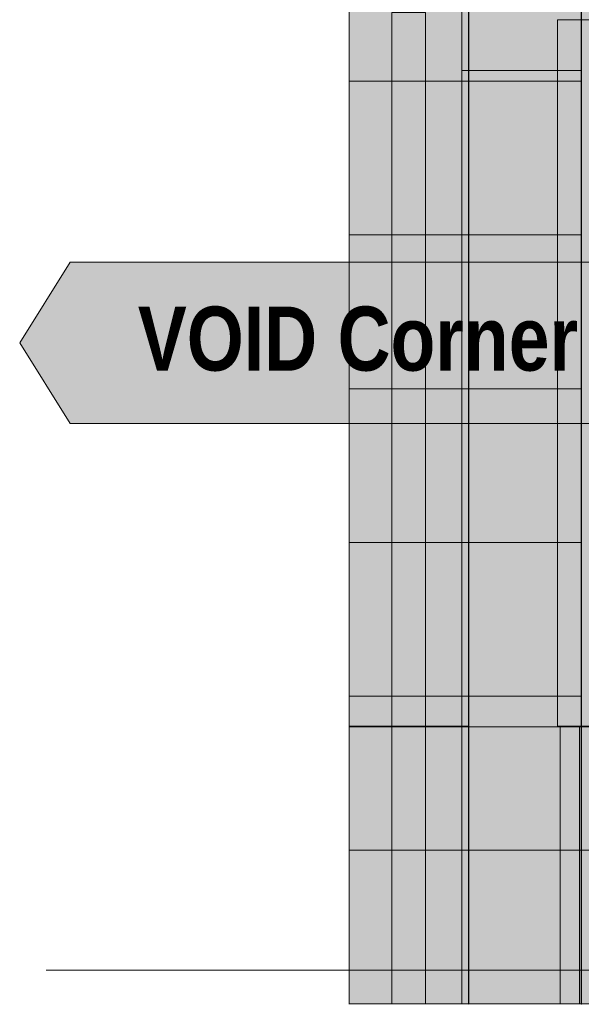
# Model space of a CAD drawing. Header units: millimetres. Extents: x -1685 to 35654, y -5139 to 9805.
# Tile 2 of 79: x -1014 to 656, y -102 to 2826. Entities that reach past the tile are written whole.
import ezdxf
from ezdxf.enums import TextEntityAlignment as Align

# ---------------------------------------------------------------- set-up
doc = ezdxf.new("R2010")
doc.units = ezdxf.units.MM
doc.linetypes.add('DASHED', pattern=[1.524, 1.27, -0.254])
for name, color, linetype in [('FILL-C_9EB2DB', 7, 'Continuous'), ('FILL-EPS', 7, 'Continuous'), ('FILL-WHITE', 7, 'Continuous'), ('LINE-C_2E8C94', 7, 'Continuous'), ('LINE-C_337880', 7, 'Continuous'), ('LINE-INK', 7, 'Continuous'), ('LINE-STEEL', 7, 'Continuous'), ('LINE-STEEL-DASH', 7, 'DASHED'), ('LINE-TEAL_DK', 7, 'Continuous'), ('TEXT-TEAL_DK', 7, 'Continuous')]:
    doc.layers.add(name, color=color, linetype=linetype)
doc.styles.add('OpenSansCondensed-Bold', font='OpenSansCondensed-Bold.ttf')

msp = doc.modelspace()

# ---------------------------------------------------------------- hatches: boundary and pattern name
at = {"layer": 'FILL-C_9EB2DB', "true_color": 0x9eb2db}
h = msp.add_hatch(color=9, dxfattribs=at)
h.dxf.hatch_style = 1
h.paths.add_polyline_path([(93, -100), (93, 2847.6), (193, 2847.6), (193, -100)])
h = msp.add_hatch(color=9, dxfattribs=at)
h.dxf.hatch_style = 1
h.paths.add_polyline_path([(93, 2847.6), (193, 2847.6), (193, -100), (93, -100)])
h = msp.add_hatch(color=9, dxfattribs=at)
h.dxf.hatch_style = 1
h.paths.add_polyline_path([(93, -100), (93, 2847.6), (193, 2847.6), (193, -100)])
h = msp.add_hatch(color=9, dxfattribs=at)
h.dxf.hatch_style = 1
h.paths.add_polyline_path([(93, 2847.6), (193, 2847.6), (193, -100), (93, -100)])
h = msp.add_hatch(color=9, dxfattribs=at)
h.dxf.hatch_style = 1
h.paths.add_polyline_path([(93, -100), (93, 2847.6), (193, 2847.6), (193, -100)])
h = msp.add_hatch(color=9, dxfattribs=at)
h.dxf.hatch_style = 1
h.paths.add_polyline_path([(93, 2847.6), (193, 2847.6), (193, -100), (93, -100)])
h = msp.add_hatch(color=9, dxfattribs=at)
h.dxf.hatch_style = 1
h.paths.add_polyline_path([(93, -100), (93, 2847.6), (193, 2847.6), (193, -100)])
h = msp.add_hatch(color=9, dxfattribs=at)
h.dxf.hatch_style = 1
h.paths.add_polyline_path([(93, 2847.6), (193, 2847.6), (193, -100), (93, -100)])
at = {"layer": 'FILL-EPS', "true_color": 0xccffff}
h = msp.add_hatch(color=7, dxfattribs=at)
h.dxf.hatch_style = 1
h.paths.add_polyline_path([(300.3, -101.6), (300.3, -101.6), (300.4, -100.4), (300.4, -100), (300.4, 5335.1), (656, 5335.1), (656, 3351.3), (549.6, 3351.3), (549.6, 3198.7), (656, 3198.7), (656, -100), (300.4, -100), (300.3, -101.6)])
h = msp.add_hatch(color=7, dxfattribs=at)
h.dxf.hatch_style = 1
h.paths.add_polyline_path([(300.4, -101), (300.4, -100.4), (300.4, -100), (300.4, 5335.5), (656, 5335.5), (656.2, 5336.9), (656.3, 5336.9), (656.3, 3351.3), (656, 3351.3), (656, 3351.3), (656, 3351.3), (549.6, 3351.3), (549.6, 3198.7), (656.3, 3198.7), (656.3, -100), (656, -100), (300.4, -100)])
h = msp.add_hatch(color=7, dxfattribs=at)
h.dxf.hatch_style = 1
h.paths.add_polyline_path([(300.4, 5335.5), (656, 5335.5), (656, 3351.3), (402, 3351.3), (402, 3198.7), (656, 3198.7), (656, -100), (300.4, -100)])
h = msp.add_hatch(color=7, dxfattribs=at)
h.dxf.hatch_style = 1
h.paths.add_polyline_path([(300.4, 5335.1), (656, 5335.1), (656, 5334.8), (656.3, 5334.8), (656.3, 3351.3), (656.3, 3351.3), (656.3, 3351.3), (549.6, 3351.3), (549.6, 3198.7), (656, 3198.7), (656.3, 3198.7), (656.3, -100), (656.3, -100), (656.3, -100), (656.3, -101.6), (656.1, -101.6), (656.1, -101.6), (656.1, -101.6), (656, -100), (300.4, -100)])
h = msp.add_hatch(color=7, dxfattribs=at)
h.dxf.hatch_style = 1
h.paths.add_polyline_path([(300.4, 4979.7), (656.3, 4979.7), (656.3, -100), (300.4, -100)])
h = msp.add_hatch(color=7, dxfattribs=at)
h.dxf.hatch_style = 1
h.paths.add_polyline_path([(300.4, -100), (300.4, 4979.2), (656.3, 4979.2), (656.3, -100)])
h = msp.add_hatch(color=7, dxfattribs=at)
h.dxf.hatch_style = 1
h.paths.add_polyline_path([(-34.6, 3557.6), (321, 3557.6), (321, 3559.2), (321.1, 3559.2), (321.3, 3559.2), (321.3, 3351.3), (321.2, 3351.3), (223.7, 3351.3), (223.7, 3198.7), (321, 3198.7), (321.3, 3198.7), (321.3, -100), (321.3, -100), (321.3, -101.6), (321.2, -101.6), (321.2, -101.6), (321.1, -101.6), (321, -100), (-34.6, -100)])
h = msp.add_hatch(color=7, dxfattribs=at)
h.dxf.hatch_style = 1
h.paths.add_polyline_path([(-34.6, -100), (-34.6, 3557.6), (321.3, 3557.6), (321.3, -100)])
h = msp.add_hatch(color=7, dxfattribs=at)
h.dxf.hatch_style = 1
h.paths.add_polyline_path([(-34.6, 3557.6), (321, 3557.6), (321, 3351.3), (223.7, 3351.3), (223.7, 3198.7), (321, 3198.7), (321, -100), (-34.6, -100)])
h = msp.add_hatch(color=7, dxfattribs=at)
h.dxf.hatch_style = 1
h.paths.add_polyline_path([(-34.6, 3557.6), (321, 3557.6), (321, 3351.3), (67, 3351.3), (67, 3198.7), (321, 3198.7), (321, -100), (-34.6, -100)])
h = msp.add_hatch(color=7, dxfattribs=at)
h.dxf.hatch_style = 1
h.paths.add_polyline_path([(-34.6, 3557.6), (321.3, 3557.6), (321.3, 3351.3), (321, 3351.3), (223.7, 3351.3), (223.7, 3198.7), (321.3, 3198.7), (321.3, -100), (321, -100), (-34.6, -100), (-34.6, -100.4), (-34.6, -100)])
h = msp.add_hatch(color=7, dxfattribs=at)
h.dxf.hatch_style = 1
h.paths.add_polyline_path([(-34.6, 3557.6), (321.3, 3557.6), (321.3, -100), (-34.6, -100)])
h = msp.add_hatch(color=7, dxfattribs=at)
h.dxf.hatch_style = 1
h.paths.add_polyline_path([(321.3, 3001.3), (321.3, 3557.6), (865.4, 3557.6), (865.4, -100), (321.3, -100), (321.3, 723.7), (708, 723.7), (708, 3001.3)])
h = msp.add_hatch(color=7, dxfattribs=at)
h.dxf.hatch_style = 1
h.paths.add_polyline_path([(321.3, 3557.6), (865.4, 3557.6), (865.4, -100), (321.3, -100), (321.3, 723.7), (708, 723.7), (708, 3001.3), (321.3, 3001.3)])
h = msp.add_hatch(color=7, dxfattribs=at)
h.dxf.hatch_style = 1
h.paths.add_polyline_path([(321.3, -100), (321.3, 3557.6), (1652.9, 3557.6), (1652.9, -100)])
h.paths.add_polyline_path([(585, 725), (1270.5, 725), (1270.5, 2825.5), (585, 2825.5)], flags=0)
h = msp.add_hatch(color=7, dxfattribs=at)
h.dxf.hatch_style = 1
h.paths.add_polyline_path([(321.3, -100), (321.3, 3557.6), (1652.9, 3557.6), (1652.9, -100)])
h.paths.add_polyline_path([(1271, 725), (1271, 2825.5), (585.5, 2825.5), (585.5, 725)], flags=0)
h = msp.add_hatch(color=7, dxfattribs=at)
h.dxf.hatch_style = 1
h.paths.add_polyline_path([(321.3, 3001.3), (321.3, 3557.6), (865.4, 3557.6), (865.4, -100), (321.3, -100), (321.3, 723.7), (708, 723.7), (708, 3001.3)])
h = msp.add_hatch(color=7, dxfattribs=at)
h.dxf.hatch_style = 1
h.paths.add_polyline_path([(321.3, 3557.6), (865.4, 3557.6), (865.4, -100), (321.3, -100), (321.3, 723.7), (708, 723.7), (708, 3001.3), (321.3, 3001.3)])
h = msp.add_hatch(color=7, dxfattribs=at)
h.dxf.hatch_style = 1
h.paths.add_polyline_path([(321.3, 3198.7), (865.4, 3198.7), (865.4, -100), (321.3, -100), (321.3, 723.7), (708, 723.7), (708, 3001.3), (321.3, 3001.3)])
h = msp.add_hatch(color=7, dxfattribs=at)
h.dxf.hatch_style = 1
h.paths.add_polyline_path([(321.3, -100), (321.3, 723.7), (708, 723.7), (708, 3001.3), (321.3, 3001.3), (321.3, 3198.7), (321.3, 3198.7), (865.4, 3198.7), (865.4, -100)])
h = msp.add_hatch(color=7, dxfattribs=at)
h.dxf.hatch_style = 1
h.paths.add_polyline_path([(321.3, 3198.7), (321.3, 3198.7), (1652.9, 3198.7), (1652.9, -100), (321.3, -100)])
h.paths.add_polyline_path([(585, 2825.5), (585, 725), (1270.5, 725), (1270.5, 2825.5)], flags=0)
h = msp.add_hatch(color=7, dxfattribs=at)
h.dxf.hatch_style = 1
h.paths.add_polyline_path([(321.3, 3198.7), (1652.9, 3198.7), (1652.9, -100), (321.3, -100), (321.3, 3198.7)])
h.paths.add_polyline_path([(585.5, 725), (1271, 725), (1271, 2825.5), (585.5, 2825.5)], flags=0)
h = msp.add_hatch(color=7, dxfattribs=at)
h.dxf.hatch_style = 1
h.paths.add_polyline_path([(321.3, 3198.7), (865.4, 3198.7), (865.4, -100), (321.3, -100), (321.3, 723.7), (708, 723.7), (708, 3001.3), (321.3, 3001.3)])
h = msp.add_hatch(color=7, dxfattribs=at)
h.dxf.hatch_style = 1
h.paths.add_polyline_path([(321.3, -100), (321.3, 723.7), (708, 723.7), (708, 3001.3), (321.3, 3001.3), (321.3, 3198.7), (321.3, 3198.7), (865.4, 3198.7), (865.4, -100)])
h = msp.add_hatch(color=7, dxfattribs=at)
h.dxf.hatch_style = 1
h.paths.add_polyline_path([(-34.6, 2900), (321, 2900), (321, -100), (-34.6, -100)])
h = msp.add_hatch(color=7, dxfattribs=at)
h.dxf.hatch_style = 1
h.paths.add_polyline_path([(-34.6, -100), (-34.6, 2900), (321, 2900), (321, -100)])
h = msp.add_hatch(color=7, dxfattribs=at)
h.dxf.hatch_style = 1
h.paths.add_polyline_path([(300.4, 2675), (656, 2675), (656, -100), (300.4, -100)])
h = msp.add_hatch(color=7, dxfattribs=at)
h.dxf.hatch_style = 1
h.paths.add_polyline_path([(300.4, -100), (300.4, 2675), (656, 2675), (656, -100)])
h = msp.add_hatch(color=7, dxfattribs=at)
h.dxf.hatch_style = 1
h.paths.add_polyline_path([(-34.6, -100), (-34.6, 723.7), (321, 723.7), (321.3, 724.3), (321.3, -100), (321, -100)])
h = msp.add_hatch(color=7, dxfattribs=at)
h.dxf.hatch_style = 1
h.paths.add_polyline_path([(-34.6, -100), (-34.6, 723.7), (321, 723.7), (321.3, 724.3), (321.3, -100), (321, -100)])
h = msp.add_hatch(color=7, dxfattribs=at)
h.dxf.hatch_style = 1
h.paths.add_polyline_path([(-34.6, -100), (-34.6, 723.7), (321.3, 723.7), (321.3, -100)])
h = msp.add_hatch(color=7, dxfattribs=at)
h.dxf.hatch_style = 1
h.paths.add_polyline_path([(-34.6, 723.7), (321, 723.7), (321.3, 723.7), (321.3, -100), (321.3, -100), (321.3, -100), (321.3, -100.6), (321, -100), (-34.6, -100)])
h = msp.add_hatch(color=7, dxfattribs=at)
h.dxf.hatch_style = 1
h.paths.add_polyline_path([(-34.6, -100), (-34.6, 723.7), (321, 723.7), (321, -100)])
h = msp.add_hatch(color=7, dxfattribs=at)
h.dxf.hatch_style = 1
h.paths.add_polyline_path([(-34.6, 723.7), (321, 723.7), (321, -100), (-34.6, -100)])
h = msp.add_hatch(color=7, dxfattribs=at)
h.dxf.hatch_style = 1
h.paths.add_polyline_path([(-34.6, 723.7), (321.3, 723.7), (321.3, -100), (-34.6, -100)])
h = msp.add_hatch(color=7, dxfattribs=at)
h.dxf.hatch_style = 1
h.paths.add_polyline_path([(-34.6, -100), (-34.6, 723.7), (321.3, 723.7), (321.3, -100)])
h = msp.add_hatch(color=7, dxfattribs=at)
h.dxf.hatch_style = 1
h.paths.add_polyline_path([(-34.6, 723.7), (321, 723.7), (321.3, 723.7), (321.3, -100), (321.3, -100), (321.3, -100), (321.3, -100.6), (321, -100), (-34.6, -100)])
h = msp.add_hatch(color=7, dxfattribs=at)
h.dxf.hatch_style = 1
h.paths.add_polyline_path([(-34.6, -100), (-34.6, 723.7), (321, 723.7), (321, -100)])
h = msp.add_hatch(color=7, dxfattribs=at)
h.dxf.hatch_style = 1
h.paths.add_polyline_path([(-34.6, 723.7), (321, 723.7), (321, -100), (-34.6, -100)])
h = msp.add_hatch(color=7, dxfattribs=at)
h.dxf.hatch_style = 1
h.paths.add_polyline_path([(-34.6, 723.7), (321.3, 723.7), (321.3, -100), (-34.6, -100)])
h = msp.add_hatch(color=7, dxfattribs=at)
h.dxf.hatch_style = 1
h.paths.add_polyline_path([(-34.6, -100), (-34.7, -101.6), (-34.7, -101.6)])
h = msp.add_hatch(color=7, dxfattribs=at)
h.dxf.hatch_style = 1
h.paths.add_polyline_path([(321.3, -100), (321.3, -100.4), (321.3, -100)])
at = {"layer": 'FILL-WHITE', "true_color": 0xffffff}
h = msp.add_hatch(color=7, dxfattribs=at)
h.dxf.hatch_style = 1
h.paths.add_polyline_path([(321.4, 3005), (321.4, 725), (-34.6, 725), (-34.6, 2900), (-34.6, 3001.3), (-34.6, 3005)])
h = msp.add_hatch(color=7, dxfattribs=at)
h.dxf.hatch_style = 1
h.paths.add_polyline_path([(321.4, 725), (-34.6, 725), (-34.6, 2900), (-34.6, 3001.3), (-34.6, 3005), (321.4, 3005)])
h = msp.add_hatch(color=7, dxfattribs=at)
h.dxf.hatch_style = 1
h.paths.add_polyline_path([(321.4, 725), (-34.6, 725), (-34.6, 2900), (-34.6, 3001.3), (-34.6, 3005), (321.4, 3005)])
h = msp.add_hatch(color=7, dxfattribs=at)
h.dxf.hatch_style = 1
h.paths.add_polyline_path([(321.3, 725), (321.3, 3005), (708.3, 3005), (708.3, 725)])
h = msp.add_hatch(color=7, dxfattribs=at)
h.dxf.hatch_style = 1
h.paths.add_polyline_path([(321.3, 725), (321.3, 3005), (708.3, 3005), (708.3, 725)])
h = msp.add_hatch(color=7, dxfattribs=at)
h.dxf.hatch_style = 1
h.paths.add_polyline_path([(585.5, 725), (585.5, 2825), (1270.5, 2825), (1270.5, 725)])
h = msp.add_hatch(color=7, dxfattribs=at)
h.dxf.hatch_style = 1
h.paths.add_polyline_path([(-1014.3, 1865), (-864.3, 2105), (1151.2, 2105), (1301.2, 1865), (1151.2, 1625), (-864.3, 1625)])

# ---------------------------------------------------------------- linework, layer by layer
at = {"layer": 'LINE-C_2E8C94', "lineweight": 5}
for points in [[(300.3, -101.6), (300.3, -101.6), (300.4, -100.4), (300.4, -100), (300.4, 5335.1), (656, 5335.1), (656, 3351.3), (549.6, 3351.3), (549.6, 3198.7), (656, 3198.7), (656, -100), (300.4, -100), (300.3, -101.6)], [(300.4, -101), (300.4, -100.4), (300.4, -100), (300.4, 5335.5), (656, 5335.5), (656.2, 5336.9), (656.3, 5336.9), (656.3, 3351.3), (656, 3351.3), (656, 3351.3), (656, 3351.3), (549.6, 3351.3), (549.6, 3198.7), (656.3, 3198.7), (656.3, -100), (656, -100), (300.4, -100)], [(300.4, 5335.5), (656, 5335.5), (656, 3351.3), (402, 3351.3), (402, 3198.7), (656, 3198.7), (656, -100), (300.4, -100)], [(300.4, 5335.1), (300.4, 5335.1), (656, 5335.1), (656, 5334.8), (656.3, 5334.8), (656.3, 3351.3), (656.3, 3351.3), (656.3, 3351.3), (549.6, 3351.3), (549.6, 3198.7), (656, 3198.7), (656.3, 3198.7), (656.3, -100), (656.3, -100), (656.3, -100), (656.3, -101.6), (656.1, -101.6), (656.1, -101.6), (656.1, -101.6), (656, -100), (300.4, -100), (300.4, 5335.1)], [(300.4, 4979.7), (656.3, 4979.7), (656.3, -100), (656.3, -100), (300.4, -100)], [(300.4, -100), (300.4, -100), (300.4, -100), (300.4, 4979.2), (656.3, 4979.2), (656.3, -100), (300.4, -100)], [(-34.6, 3557.6), (321, 3557.6), (321, 3559.2), (321.1, 3559.2), (321.3, 3559.2), (321.3, 3351.3), (321.2, 3351.3), (223.7, 3351.3), (223.7, 3198.7), (321, 3198.7), (321.3, 3198.7), (321.3, -100), (321.3, -100), (321.3, -101.6), (321.2, -101.6), (321.2, -101.6), (321.1, -101.6), (321, -100), (-34.6, -100)], [(-34.6, -100), (-34.6, 3557.6), (321.3, 3557.6), (321.3, 3557.6), (321.3, 3557.6), (321.3, -100)], [(-34.6, 3557.6), (321, 3557.6), (321, 3351.3), (223.7, 3351.3), (223.7, 3198.7), (321, 3198.7), (321, 3198.7), (321, 3198.7), (321, -100), (-34.6, -100)], [(-34.6, 3557.6), (321, 3557.6), (321, 3351.3), (67, 3351.3), (67, 3198.7), (321, 3198.7), (321, -100), (-34.6, -100)], [(-34.6, 3557.6), (321.3, 3557.6), (321.3, 3351.3), (321, 3351.3), (223.7, 3351.3), (223.7, 3198.7), (321.3, 3198.7), (321.3, -100), (321, -100), (-34.6, -100), (-34.6, -100.4), (-34.6, -100)], [(-34.6, 3557.6), (-34.6, 3557.6), (321.3, 3557.6), (321.3, -100), (321.3, -100), (321.3, -100), (321.3, -100), (-34.6, -100)], [(321.3, 3001.3), (321.3, 3557.6), (865.4, 3557.6), (865.4, -100), (321.3, -100), (321.3, -100), (321.3, 723.7), (708, 723.7), (708, 3001.3)], [(321.3, 3557.6), (865.4, 3557.6), (865.4, 3557.6), (865.4, 3557.6), (865.4, -100), (321.3, -100), (321.3, 723.7), (708, 723.7), (708, 3001.3), (321.3, 3001.3)], [(321.3, -100), (321.3, 3557.6), (1652.9, 3557.6), (1652.9, -100)], [(321.3, -100), (321.3, 3557.6), (1652.9, 3557.6), (1652.9, -100)], [(321.3, 3001.3), (321.3, 3557.6), (865.4, 3557.6), (865.4, -100), (321.3, -100), (321.3, -100), (321.3, 723.7), (708, 723.7), (708, 3001.3)], [(321.3, 3557.6), (865.4, 3557.6), (865.4, 3557.6), (865.4, 3557.6), (865.4, -100), (321.3, -100), (321.3, 723.7), (708, 723.7), (708, 3001.3), (321.3, 3001.3)], [(321.3, 3198.7), (865.4, 3198.7), (865.4, -100), (321.3, -100), (321.3, 723.7), (708, 723.7), (708, 3001.3), (321.3, 3001.3)], [(321.3, -100), (321.3, -100), (321.3, 723.7), (708, 723.7), (708, 3001.3), (321.3, 3001.3), (321.3, 3198.7), (321.3, 3198.7), (321.3, 3198.7), (865.4, 3198.7), (865.4, -100)], [(321.3, 3198.7), (321.3, 3198.7), (1652.9, 3198.7), (1652.9, -100), (321.3, -100)], [(321.3, 3198.7), (1652.9, 3198.7), (1652.9, -100), (321.3, -100), (321.3, 3198.7)], [(321.3, 3198.7), (865.4, 3198.7), (865.4, -100), (321.3, -100), (321.3, 723.7), (708, 723.7), (708, 3001.3), (321.3, 3001.3)], [(321.3, -100), (321.3, -100), (321.3, 723.7), (708, 723.7), (708, 3001.3), (321.3, 3001.3), (321.3, 3198.7), (321.3, 3198.7), (321.3, 3198.7), (865.4, 3198.7), (865.4, -100)], [(-34.6, 2900), (-34.6, 2900), (321, 2900), (321, -100), (321, -100), (-34.6, -100)], [(-34.6, -100), (-34.6, 2900), (321, 2900), (321, -100)], [(585, 725), (1270.5, 725), (1270.5, 2825.5), (585, 2825.5)], [(585, 2825.5), (585, 725), (1270.5, 725), (1270.5, 2825.5)], [(585.5, 725), (1271, 725), (1271, 2825.5), (585.5, 2825.5)], [(1271, 725), (1271, 2825.5), (585.5, 2825.5), (585.5, 725)], [(300.4, 2675), (656, 2675), (656, -100), (656, -100), (300.4, -100)], [(300.4, -100), (300.4, 2675), (656, 2675), (656, 2675), (656, 2675), (656, -100)], [(-34.6, -100), (-34.6, 723.7), (321, 723.7), (321.3, 724.3), (321.3, -100), (321, -100)], [(-34.6, -100), (-34.6, 723.7), (321, 723.7), (321.3, 724.3), (321.3, -100), (321, -100)], [(-34.6, -100), (-34.6, -100), (-34.6, 723.7), (321.3, 723.7), (321.3, -100), (-34.6, -100)], [(-34.6, 723.7), (-34.6, 723.7), (321, 723.7), (321.3, 723.7), (321.3, -100), (321.3, -100), (321.3, -100), (321.3, -100.6), (321, -100), (-34.6, -100)], [(-34.6, -100), (-34.6, 723.7), (321, 723.7), (321, -100)], [(-34.6, 723.7), (-34.6, 723.7), (321, 723.7), (321, -100), (321, -100), (-34.6, -100)], [(-34.6, 723.7), (321.3, 723.7), (321.3, -100), (-34.6, -100)], [(-34.6, -100), (-34.6, -100), (-34.6, 723.7), (321.3, 723.7), (321.3, -100), (-34.6, -100)], [(-34.6, 723.7), (-34.6, 723.7), (321, 723.7), (321.3, 723.7), (321.3, -100), (321.3, -100), (321.3, -100), (321.3, -100.6), (321, -100), (-34.6, -100)], [(-34.6, -100), (-34.6, 723.7), (321, 723.7), (321, -100)], [(-34.6, 723.7), (-34.6, 723.7), (321, 723.7), (321, -100), (321, -100), (-34.6, -100)], [(-34.6, 723.7), (321.3, 723.7), (321.3, -100), (-34.6, -100)], [(-34.6, -100), (-34.7, -101.6), (-34.7, -101.6)], [(321.3, -100), (321.3, -100.4), (321.3, -100)]]:
    msp.add_lwpolyline(points, close=True, dxfattribs=at)
at = {"layer": 'LINE-C_337880', "lineweight": 5}
for p, q in [((-33.6, 2643.2), (320.3, 2643.2)), ((-33.6, 2643.2), (320.3, 2643.2)), ((-33.6, 2643.2), (320, 2643.2)), ((-33.6, 2643.2), (320, 2643.2)), ((-33.6, 2643.2), (320, 2643.2)), ((-33.6, 2643.2), (320, 2643.2)), ((-33.6, 2643.2), (320.3, 2643.2)), ((-33.6, 2643.2), (320.3, 2643.2)), ((301.4, 2643.2), (655.3, 2643.2)), ((301.4, 2643.2), (655.3, 2643.2)), ((301.4, 2643.2), (655, 2643.2)), ((301.4, 2643.2), (655, 2643.2)), ((301.4, 2643.2), (655, 2643.2)), ((301.4, 2643.2), (655, 2643.2)), ((301.4, 2643.2), (655.3, 2643.2)), ((301.4, 2643.2), (655.3, 2643.2)), ((322.3, 2643.2), (584, 2643.2)), ((322.3, 2643.2), (584, 2643.2)), ((322.3, 2643.2), (584.5, 2643.2)), ((322.3, 2643.2), (584.5, 2643.2)), ((-33.6, 2186), (320.3, 2186)), ((-33.6, 2186), (320.3, 2186)), ((-33.6, 2186), (320, 2186)), ((-33.6, 2186), (320, 2186)), ((-33.6, 2186), (320, 2186)), ((-33.6, 2186), (320, 2186)), ((-33.6, 2186), (320.3, 2186)), ((-33.6, 2186), (320.3, 2186)), ((301.4, 2186), (655.3, 2186)), ((301.4, 2186), (655.3, 2186)), ((301.4, 2186), (655, 2186)), ((301.4, 2186), (655, 2186)), ((301.4, 2186), (655, 2186)), ((301.4, 2186), (655, 2186)), ((301.4, 2186), (655.3, 2186)), ((301.4, 2186), (655.3, 2186)), ((322.3, 2186), (584, 2186)), ((322.3, 2186), (584, 2186)), ((322.3, 2186), (584.5, 2186)), ((322.3, 2186), (584.5, 2186)), ((-33.6, 1728.8), (320.3, 1728.8)), ((-33.6, 1728.8), (320.3, 1728.8)), ((-33.6, 1728.8), (320, 1728.8)), ((-33.6, 1728.8), (320, 1728.8)), ((-33.6, 1728.8), (320, 1728.8)), ((-33.6, 1728.8), (320, 1728.8)), ((-33.6, 1728.8), (320.3, 1728.8)), ((-33.6, 1728.8), (320.3, 1728.8)), ((301.4, 1728.8), (655.3, 1728.8)), ((301.4, 1728.8), (655.3, 1728.8)), ((301.4, 1728.8), (655, 1728.8)), ((301.4, 1728.8), (655, 1728.8)), ((301.4, 1728.8), (655, 1728.8)), ((301.4, 1728.8), (655, 1728.8)), ((301.4, 1728.8), (655.3, 1728.8)), ((301.4, 1728.8), (655.3, 1728.8)), ((322.3, 1728.8), (584, 1728.8)), ((322.3, 1728.8), (584, 1728.8)), ((322.3, 1728.8), (584.5, 1728.8)), ((322.3, 1728.8), (584.5, 1728.8)), ((-33.6, 1271.6), (320.3, 1271.6)), ((-33.6, 1271.6), (320.3, 1271.6)), ((-33.6, 1271.6), (320, 1271.6)), ((-33.6, 1271.6), (320, 1271.6)), ((-33.6, 1271.6), (320, 1271.6)), ((-33.6, 1271.6), (320, 1271.6)), ((-33.6, 1271.6), (320.3, 1271.6)), ((-33.6, 1271.6), (320.3, 1271.6)), ((301.4, 1271.6), (655.3, 1271.6)), ((301.4, 1271.6), (655.3, 1271.6)), ((301.4, 1271.6), (655, 1271.6)), ((301.4, 1271.6), (655, 1271.6)), ((301.4, 1271.6), (655, 1271.6)), ((301.4, 1271.6), (655, 1271.6)), ((301.4, 1271.6), (655.3, 1271.6)), ((301.4, 1271.6), (655.3, 1271.6)), ((322.3, 1271.6), (584, 1271.6)), ((322.3, 1271.6), (584, 1271.6)), ((322.3, 1271.6), (584.5, 1271.6)), ((322.3, 1271.6), (584.5, 1271.6)), ((-33.6, 814.4), (320.3, 814.4)), ((-33.6, 814.4), (320.3, 814.4)), ((-33.6, 814.4), (320, 814.4)), ((-33.6, 814.4), (320, 814.4)), ((-33.6, 814.4), (320, 814.4)), ((-33.6, 814.4), (320, 814.4)), ((-33.6, 814.4), (320.3, 814.4)), ((-33.6, 814.4), (320.3, 814.4)), ((301.4, 814.4), (655.3, 814.4)), ((301.4, 814.4), (655.3, 814.4)), ((301.4, 814.4), (655, 814.4)), ((301.4, 814.4), (655, 814.4)), ((301.4, 814.4), (655, 814.4)), ((301.4, 814.4), (655, 814.4)), ((301.4, 814.4), (655.3, 814.4)), ((301.4, 814.4), (655.3, 814.4)), ((322.3, 814.4), (584, 814.4)), ((322.3, 814.4), (584, 814.4)), ((322.3, 814.4), (584.5, 814.4)), ((322.3, 814.4), (584.5, 814.4)), ((593.2, 357.2), (593.2, 722.7)), ((593.2, 357.2), (593.2, 722.7)), ((593.2, 357.2), (593.2, 722.7)), ((593.2, 357.2), (593.2, 722.7)), ((593.2, 357.2), (593.2, 722.7)), ((593.2, 357.2), (593.2, 722.7)), ((593.2, 357.2), (593.2, 722.7)), ((593.2, 357.2), (593.2, 722.7)), ((651.2, 357.2), (651.2, 724)), ((651.2, 357.2), (651.2, 724)), ((-33.6, 357.2), (320.3, 357.2)), ((-33.6, 357.2), (320.3, 357.2)), ((-33.6, 357.2), (320, 357.2)), ((-33.6, 357.2), (320, 357.2)), ((-33.6, 357.2), (320.3, 357.2)), ((-33.6, 357.2), (320.3, 357.2)), ((-33.6, 357.2), (320.3, 357.2)), ((-33.6, 357.2), (320.3, 357.2)), ((-33.6, 357.2), (320, 357.2)), ((-33.6, 357.2), (320, 357.2)), ((-33.6, 357.2), (320, 357.2)), ((-33.6, 357.2), (320, 357.2)), ((-33.6, 357.2), (320.3, 357.2)), ((-33.6, 357.2), (320.3, 357.2)), ((-33.6, 357.2), (320.3, 357.2)), ((-33.6, 357.2), (320.3, 357.2)), ((-33.6, 357.2), (320, 357.2)), ((-33.6, 357.2), (320, 357.2)), ((-33.6, 357.2), (320.3, 357.2)), ((-33.6, 357.2), (320.3, 357.2)), ((301.4, 357.2), (655.3, 357.2)), ((301.4, 357.2), (655.3, 357.2)), ((301.4, 357.2), (655, 357.2)), ((301.4, 357.2), (655, 357.2)), ((301.4, 357.2), (655, 357.2)), ((301.4, 357.2), (655, 357.2)), ((301.4, 357.2), (655.3, 357.2)), ((301.4, 357.2), (655.3, 357.2)), ((322.3, 357.2), (593.2, 357.2)), ((322.3, 357.2), (593.2, 357.2)), ((322.3, 357.2), (593.2, 357.2)), ((322.3, 357.2), (593.2, 357.2)), ((322.3, 357.2), (651.2, 357.2)), ((322.3, 357.2), (651.2, 357.2)), ((322.3, 357.2), (651.2, 357.2)), ((322.3, 357.2), (651.2, 357.2)), ((322.3, 357.2), (593.2, 357.2)), ((322.3, 357.2), (593.2, 357.2)), ((322.3, 357.2), (593.2, 357.2)), ((322.3, 357.2), (593.2, 357.2)), ((593.2, -99), (593.2, 357.2)), ((593.2, 357.2), (864.4, 357.2)), ((593.2, -99), (593.2, 357.2)), ((593.2, 357.2), (864.4, 357.2)), ((593.2, -99), (593.2, 357.2)), ((593.2, 357.2), (864.4, 357.2)), ((593.2, -99), (593.2, 357.2)), ((593.2, 357.2), (864.4, 357.2)), ((593.2, -99), (593.2, 357.2)), ((593.2, 357.2), (864.4, 357.2)), ((593.2, -99), (593.2, 357.2)), ((593.2, 357.2), (864.4, 357.2)), ((593.2, -99), (593.2, 357.2)), ((593.2, 357.2), (864.4, 357.2)), ((593.2, -99), (593.2, 357.2)), ((593.2, 357.2), (864.4, 357.2)), ((651.2, -99), (651.2, 357.2)), ((651.2, 357.2), (916.3, 357.2)), ((651.2, -99), (651.2, 357.2)), ((651.2, 357.2), (916.3, 357.2)), ((651.2, 357.2), (916.3, 357.2)), ((651.2, 357.2), (916.3, 357.2))]:
    msp.add_line(p, q, dxfattribs=at)
at = {"layer": 'LINE-INK', "lineweight": 5}
msp.add_lwpolyline([(321.4, 725), (-34.6, 725), (-34.6, 2900), (-34.6, 3001.3), (-34.6, 3005), (321.4, 3005)], close=True, dxfattribs=at)
msp.add_lwpolyline([(321.4, 725), (-34.6, 725), (-34.6, 2900), (-34.6, 3001.3), (-34.6, 3005), (321.4, 3005)], close=True, dxfattribs=at)
at = {"layer": 'LINE-STEEL', "lineweight": 5}
for points in [[(93, -100), (93, -100), (93, 2847.6), (193, 2847.6), (193, 2847.6), (193, 2847.6), (193, -100)], [(93, 2847.6), (93, 2847.6), (93, 2847.6), (193, 2847.6), (193, -100), (193, -100), (193, -100), (193, -100), (93, -100)], [(93, -100), (93, -100), (93, 2847.6), (193, 2847.6), (193, 2847.6), (193, 2847.6), (193, -100)], [(93, 2847.6), (93, 2847.6), (93, 2847.6), (193, 2847.6), (193, -100), (193, -100), (193, -100), (193, -100), (93, -100)], [(93, -100), (93, -100), (93, 2847.6), (193, 2847.6), (193, 2847.6), (193, 2847.6), (193, -100)], [(93, 2847.6), (93, 2847.6), (93, 2847.6), (193, 2847.6), (193, -100), (193, -100), (193, -100), (193, -100), (93, -100)], [(93, -100), (93, -100), (93, 2847.6), (193, 2847.6), (193, 2847.6), (193, 2847.6), (193, -100)], [(93, 2847.6), (93, 2847.6), (93, 2847.6), (193, 2847.6), (193, -100), (193, -100), (193, -100), (193, -100), (93, -100)]]:
    msp.add_lwpolyline(points, close=True, dxfattribs=at)
at = {"layer": 'LINE-STEEL-DASH', "lineweight": 5}
msp.add_line((-935.5, 0), (32491.2, 0), dxfattribs=at)
msp.add_lwpolyline([(193, 2847.6), (193, -100), (193, -100), (193, -100), (193, -100), (93, -100), (93, -100), (93, 2847.6)], dxfattribs=at)
at = {"layer": 'LINE-TEAL_DK', "lineweight": 5}
msp.add_lwpolyline([(-1014.3, 1865), (-864.3, 2105), (1151.2, 2105), (1301.2, 1865), (1151.2, 1625), (-864.3, 1625)], close=True, dxfattribs=at)

# ---------------------------------------------------------------- texts
at = {"layer": 'TEXT-TEAL_DK', "style": 'OpenSansCondensed-Bold'}
msp.add_text('VOID Corner 25', height=190.5, dxfattribs=at).set_placement((143.4, 1782.5), align=Align.CENTER)

doc.saveas('drawing.dxf')
